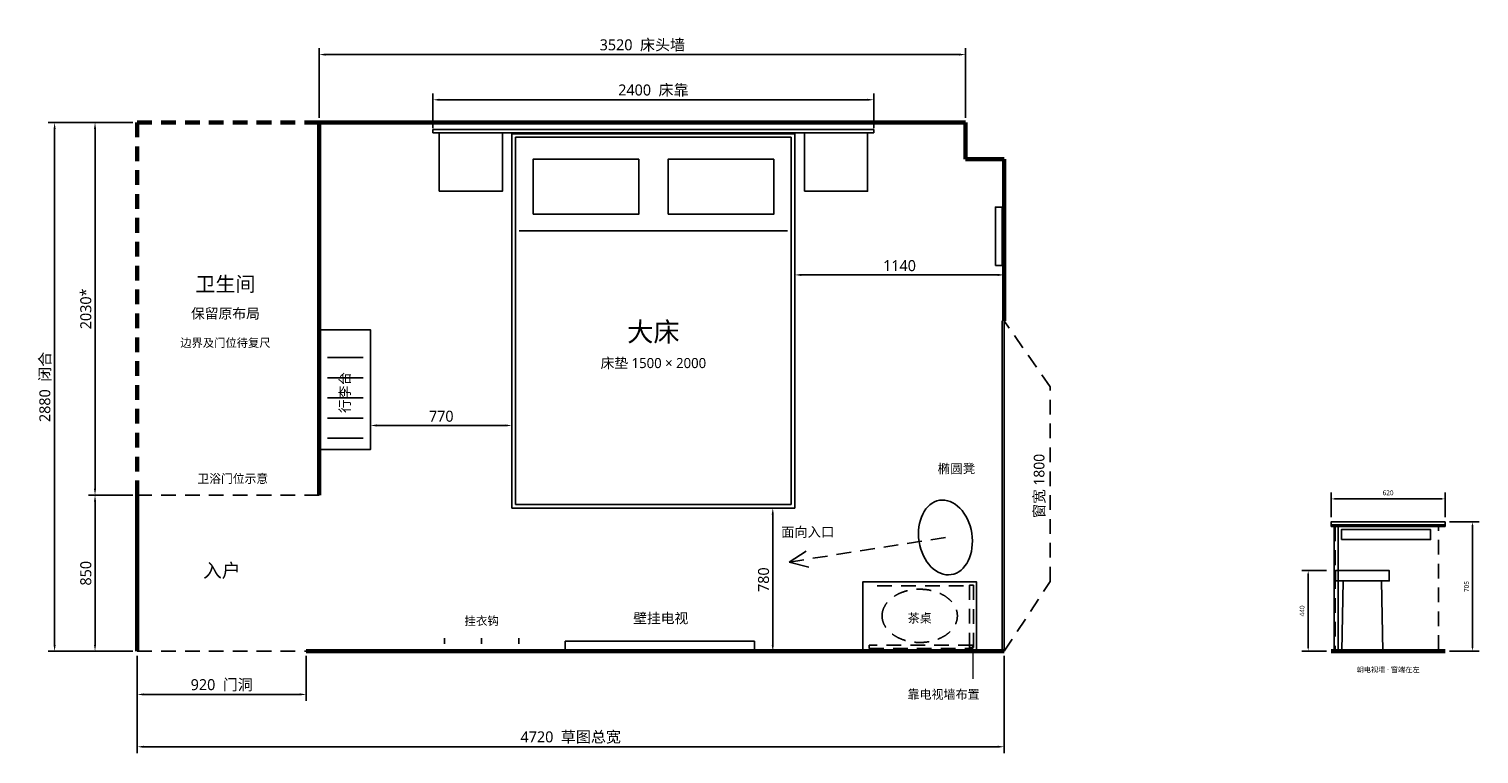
# Model space of a CAD drawing. Header units: millimetres. Extents: x -589 to 7305, y -559 to 3389.
import ezdxf
from ezdxf.enums import TextEntityAlignment as Align

# ---------------------------------------------------------------- set-up
doc = ezdxf.new("R2010")
doc.units = ezdxf.units.MM
doc.linetypes.add('DASHED_INN', pattern=[130, 80, -50])
for name, color, linetype, lineweight, true_color in [('DIM', 7, 'Continuous', 18, 0x64817f), ('DOOR', 7, 'Continuous', 25, 0x8b7353), ('FURNITURE', 7, 'Continuous', 25, 0x4b5555), ('TEXT', 7, 'Continuous', 18, 0x303e40), ('WALL', 7, 'Continuous', 60, 0x252e30), ('WINDOW', 7, 'Continuous', 25, 0x507a85)]:
    doc.layers.add(name, color=color, linetype=linetype, lineweight=lineweight, true_color=true_color)
doc.styles.add('CN', font='msyh.ttc')
doc.dimstyles.get("Standard").update_dxf_attribs({"dimtxt": 2.5, "dimasz": 2.5, "dimexe": 1.25, "dimexo": 0.625, "dimtad": 1, "dimcen": 2.5, "dimazin": 3, "dimtfac": 1, "dimtmove": 0, "dimatfit": 3})

msp = doc.modelspace()

# ---------------------------------------------------------------- linework, layer by layer
at = {"layer": 'DIM'}
msp.add_line((4550, 8), (4550, -150), dxfattribs=at)
at = {"layer": 'DOOR', "linetype": 'DASHED_INN'}
for p, q in [((0, 850), (990, 850)), ((4400, 620), (3550, 486.2)), ((0, 0), (920, 0))]:
    msp.add_line(p, q, dxfattribs=at)
at = {"layer": 'DOOR'}
for q in [(3641.8, 546.2), (3655.8, 457.3)]:
    msp.add_line((3550, 486.2), q, dxfattribs=at)
at = {"layer": 'FURNITURE'}
for p, q in [((2080, 2290), (3540, 2290)), ((1035, 1600), (1230, 1600)), ((1035, 1490), (1230, 1490)), ((1035, 1380), (1230, 1380)), ((1035, 1270), (1230, 1270)), ((1035, 1160), (1230, 1160)), ((6565, 383), (6558, 0)), ((6775, 383), (6782, 0)), ((1672, 41), (1672, 71)), ((1875, 41), (1875, 71)), ((2078, 41), (2078, 71))]:
    msp.add_line(p, q, dxfattribs=at)
at = {"layer": 'FURNITURE', "linetype": 'DASHED_INN'}
msp.add_line((4029, 357), (4514, 357), dxfattribs=at)
at = {"layer": 'FURNITURE'}
for points in [[(1610, 2824), (4010, 2824), (4010, 2842), (1610, 2842)], [(1644, 2506), (1988, 2506), (1988, 2824), (1644, 2824)], [(2040, 780), (3580, 780), (3580, 2818), (2040, 2818)], [(2060, 800), (3560, 800), (3560, 2800), (2060, 2800)], [(3632, 2506), (3976, 2506), (3976, 2824), (3632, 2824)], [(2155, 2380), (2730, 2380), (2730, 2680), (2155, 2680)], [(2890, 2380), (3465, 2380), (3465, 2680), (2890, 2680)], [(4672, 2101), (4708, 2101), (4708, 2419), (4672, 2419)], [(995, 1100), (1270, 1100), (1270, 1750), (995, 1750)], [(6500, 688), (7120, 688), (7120, 705), (6500, 705)], [(6500, 680), (7120, 680), (7120, 688), (6500, 688)], [(6517, 7), (6539, 7), (6539, 680), (6517, 680)], [(6556, 608), (7041, 608), (7041, 663), (6556, 663)], [(6523.3, 383), (6816.7, 383), (6816.7, 440), (6523.3, 440)], [(3950, 8), (4570, 8), (4570, 378), (3950, 378)], [(2330, 0), (3360, 0), (3360, 55), (2330, 55)]]:
    msp.add_lwpolyline(points, close=True, dxfattribs=at)
at = {"layer": 'FURNITURE', "linetype": 'DASHED_INN'}
for points in [[(6521, 7), (7085, 7), (7085, 680), (6521, 680)], [(4531, 20), (4553, 20), (4553, 361), (4531, 361)], [(3985, 15), (4549, 15), (4549, 33), (3985, 33)]]:
    msp.add_lwpolyline(points, close=True, dxfattribs=at)
at = {"layer": 'FURNITURE'}
msp.add_ellipse((4400, 620), major_axis=(31.9, -202.5), ratio=0.707317, dxfattribs=at)
at = {"layer": 'FURNITURE', "linetype": 'DASHED_INN'}
msp.add_ellipse((4260, 193), major_axis=(-205, 0), ratio=0.707317, dxfattribs=at)
at = {"layer": 'WALL', "linetype": 'DASHED_INN'}
for p, q in [((0, 850), (0, 2880)), ((0, 2880), (990, 2880))]:
    msp.add_line(p, q, dxfattribs=at)
at = {"layer": 'WALL'}
for p, q in [((990, 2880), (4510, 2880)), ((990, 850), (990, 2880)), ((4510, 2880), (4510, 2680)), ((4510, 2680), (4720, 2680)), ((4720, 2680), (4720, 1800)), ((0, 0), (0, 850)), ((920, 0), (4720, 0)), ((6500, 0), (7120, 0))]:
    msp.add_line(p, q, dxfattribs=at)
at = {"layer": 'WINDOW'}
for p, q in [((4708, 0), (4708, 1800)), ((4720, 0), (4720, 1800))]:
    msp.add_line(p, q, dxfattribs=at)
at = {"layer": 'WINDOW', "linetype": 'DASHED_INN'}
msp.add_lwpolyline([(4720, 0), (4970, 380), (4970, 1440), (4720, 1800)], dxfattribs=at)

# ---------------------------------------------------------------- texts
at = {"layer": 'TEXT', "style": 'CN'}
for s, height, p in [('卫生间', 80, (480, 2000)), ('保留原布局', 55, (480, 1840)), ('大床', 105, (2810, 1740)), ('边界及门位待复尺', 45, (480, 1680)), ('床垫 1500 × 2000', 55, (2810, 1570)), ('椭圆凳', 50, (4460, 995)), ('卫浴门位示意', 47, (520, 940)), ('面向入口', 53, (3650, 650)), ('入户', 75, (460, 440)), ('挂衣钩', 46, (1875, 165)), ('壁挂电视', 55, (2850, 180)), ('茶桌', 48, (4260, 180)), ('朝电视墙 · 窗端在左', 28, (6810, -100)), ('靠电视墙布置', 48, (4390, -235))]:
    msp.add_text(s, height=height, dxfattribs=at).set_placement(p, align=Align.MIDDLE_CENTER)
for s, height, p in [('行李台', 55, (1130, 1410)), ('窗宽 1800', 58, (4910, 900))]:
    msp.add_text(s, height=height, rotation=90, dxfattribs=at).set_placement(p, align=Align.MIDDLE_CENTER)

# ---------------------------------------------------------------- dimensions: what is measured, and where the dimension line sits
at = {"layer": 'DIM'}
for base, p1, p2, text, override in [((990, 3250), (990, 2880), (4510, 2880), '3520  床头墙', {"dimtxt": 60, "dimasz": 35, "dimexe": 35, "dimexo": 25, "dimgap": 20, "dimtad": 1, "dimdec": 0, "dimtxsty": 'CN', "dimclrd": 256, "dimclre": 256, "dimclrt": 256}), ((1610, 3004), (1610, 2824), (4010, 2824), '2400  床靠', {"dimtxt": 60, "dimasz": 35, "dimexe": 35, "dimexo": 25, "dimgap": 20, "dimtad": 1, "dimdec": 0, "dimtxsty": 'CN', "dimclrd": 256, "dimclre": 256, "dimclrt": 256}), ((3580, 2050), (3580, 1900), (4720, 1900), '1140', {"dimtxt": 60, "dimasz": 35, "dimexe": 35, "dimexo": 25, "dimgap": 20, "dimtad": 1, "dimdec": 0, "dimtxsty": 'CN', "dimclrd": 256, "dimclre": 256, "dimclrt": 256}), ((1270, 1230), (1270, 1450), (2040, 1450), '770', {"dimtxt": 60, "dimasz": 35, "dimexe": 35, "dimexo": 25, "dimgap": 20, "dimtad": 1, "dimdec": 0, "dimtxsty": 'CN', "dimclrd": 256, "dimclre": 256, "dimclrt": 256}), ((6500, 830), (6500, 705), (7120, 705), '620', {"dimtxt": 26, "dimasz": 18, "dimexe": 35, "dimexo": 25, "dimgap": 20, "dimtad": 1, "dimdec": 0, "dimtxsty": 'CN', "dimclrd": 256, "dimclre": 256, "dimclrt": 256}), ((0, -520), (0, 0), (4720, 0), '4720  草图总宽', {"dimtxt": 60, "dimasz": 35, "dimexe": 35, "dimexo": 25, "dimgap": 20, "dimtad": 1, "dimdec": 0, "dimtxsty": 'CN', "dimclrd": 256, "dimclre": 256, "dimclrt": 256}), ((0, -235), (0, 0), (920, 0), '920  门洞', {"dimtxt": 60, "dimasz": 35, "dimexe": 35, "dimexo": 25, "dimgap": 20, "dimtad": 1, "dimdec": 0, "dimtxsty": 'CN', "dimclrd": 256, "dimclre": 256, "dimclrt": 256})]:
    msp.add_linear_dim(base=base, p1=p1, p2=p2, text=text, dimstyle='Standard', override=override, dxfattribs=at).render()
for base, p1, p2, text, override in [((-450, 0), (0, 0), (0, 2880), '2880  闭合', {"dimtxt": 60, "dimasz": 35, "dimexe": 35, "dimexo": 25, "dimgap": 20, "dimtad": 1, "dimdec": 0, "dimtxsty": 'CN', "dimclrd": 256, "dimclre": 256, "dimclrt": 256}), ((-230, 850), (0, 850), (0, 2880), '2030*', {"dimtxt": 60, "dimasz": 35, "dimexe": 35, "dimexo": 25, "dimgap": 20, "dimtad": 1, "dimdec": 0, "dimtxsty": 'CN', "dimclrd": 256, "dimclre": 256, "dimclrt": 256}), ((-230, 0), (0, 0), (0, 850), '850', {"dimtxt": 60, "dimasz": 35, "dimexe": 35, "dimexo": 25, "dimgap": 20, "dimtad": 1, "dimdec": 0, "dimtxsty": 'CN', "dimclrd": 256, "dimclre": 256, "dimclrt": 256}), ((3460, 0), (3060, 0), (3060, 780), '780', {"dimtxt": 60, "dimasz": 35, "dimexe": 35, "dimexo": 25, "dimgap": 20, "dimtad": 1, "dimdec": 0, "dimtxsty": 'CN', "dimclrd": 256, "dimclre": 256, "dimclrt": 256}), ((7270, 0), (7120, 0), (7120, 705), '705', {"dimtxt": 26, "dimasz": 18, "dimexe": 35, "dimexo": 25, "dimgap": 20, "dimtad": 1, "dimdec": 0, "dimtxsty": 'CN', "dimclrd": 256, "dimclre": 256, "dimclrt": 256}), ((6375, 0), (6500, 0), (6500, 440), '440', {"dimtxt": 26, "dimasz": 18, "dimexe": 35, "dimexo": 25, "dimgap": 20, "dimtad": 1, "dimdec": 0, "dimtxsty": 'CN', "dimclrd": 256, "dimclre": 256, "dimclrt": 256})]:
    msp.add_linear_dim(base=base, p1=p1, p2=p2, angle=90, text=text, dimstyle='Standard', override=override, dxfattribs=at).render()

doc.saveas('drawing.dxf')
